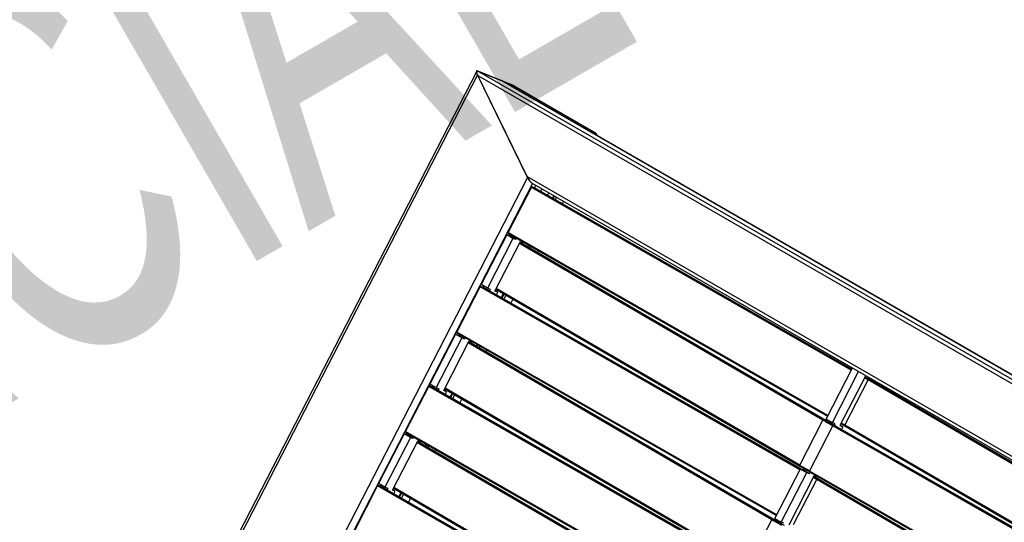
# Model space of a CAD drawing. Header units: millimetres. Extents: x 15 to 4185, y 60 to 2955.
# Tile 10 of 13: x 1928 to 2489, y 1252 to 1539. Entities that reach past the tile are written whole.
import ezdxf

# ---------------------------------------------------------------- set-up
doc = ezdxf.new("R2010")
doc.units = ezdxf.units.MM
doc.header["$LTSCALE"] = 10
doc.layers.add('FORMAT', color=7, linetype='Continuous')
doc.styles.add('SLDTEXTSTYLE0', font='TXT', dxfattribs={"width": 0.605})

msp = doc.modelspace()

# ---------------------------------------------------------------- linework, layer by layer
at = {"color": 7, "linetype": 'Continuous', "lineweight": 25}
for p, q in [((2187.943295, 1508.863905), (1829.675071, 812.650037)), ((2188.506037, 1507.195408), (1831.259867, 812.967672)), ((2188.247303, 1509.509952), (2654.937778, 1240.095275)), ((2188.247303, 1509.509952), (2202.287424, 1503.90917)), ((2217.065906, 1448.627431), (2188.506037, 1507.195408)), ((2188.729161, 1506.737845), (2650.469889, 1240.180597)), ((2216.842782, 1449.084993), (2188.729161, 1506.737845)), ((2188.787307, 1509.294538), (2201.74742, 1504.124585)), ((2202.287424, 1503.90917), (2668.9779, 1234.494493)), ((2669.056186, 1234.457349), (2202.382963, 1503.862066)), ((2208.929718, 1501.022042), (2204.609681, 1502.74536)), ((2204.781647, 1502.661933), (2251.450695, 1475.720465)), ((2209.101685, 1500.938615), (2204.781647, 1502.661933)), ((2208.929718, 1501.022042), (2209.101685, 1500.938615)), ((2209.101685, 1500.938615), (2255.770732, 1473.997147)), ((2251.450695, 1475.720465), (2255.770732, 1473.997147)), ((2217.065906, 1448.627431), (1893.209666, 819.28553)), ((2216.842782, 1449.084993), (2589.488056, 1233.961456)), ((2219.983255, 1445.155345), (1897.733577, 818.935435)), ((2206.000538, 1417.135072), (2219.239124, 1442.861291)), ((2401.609546, 1338.52873), (2219.239124, 1442.861291)), ((2219.38912, 1445.498332), (2587.101899, 1233.222263)), ((2219.708806, 1443.213485), (2220.191667, 1443.030762)), ((2401.856387, 1339.00841), (2219.708806, 1443.213485)), ((2401.930744, 1339.152906), (2220.731672, 1442.815347)), ((2221.739519, 1444.141475), (2220.971364, 1442.648739)), ((2225.275053, 1442.100455), (2224.514202, 1440.621912)), ((2228.536812, 1438.320611), (2229.28937, 1439.783039)), ((2232.026207, 1438.203097), (2231.279303, 1436.751655)), ((2231.760153, 1436.476565), (2232.506066, 1437.92608)), ((2233.531576, 1437.334066), (2232.787781, 1435.888668)), ((2237.545893, 1435.01665), (2236.810391, 1433.587367)), ((2205.230069, 1415.853442), (2190.621974, 1387.46589)), ((2208.765602, 1413.812422), (2205.230069, 1415.853442)), ((2206.850083, 1415.207198), (2205.230069, 1415.853442)), ((2205.936025, 1416.674084), (2388.173019, 1312.417856)), ((2388.370961, 1312.802511), (2206.000538, 1417.135072)), ((2207.22536, 1415.936466), (2206.850083, 1415.207198)), ((2210.385617, 1413.166178), (2206.850083, 1415.207198)), ((2208.765602, 1413.812422), (2194.157508, 1385.424869)), ((2198.477545, 1383.701552), (2213.08564, 1412.089104)), ((2210.385617, 1413.166178), (2208.765602, 1413.812422)), ((2210.768198, 1413.909639), (2210.385617, 1413.166178)), ((2385.503233, 1310.052546), (2212.471785, 1410.896215)), ((2386.028393, 1310.372712), (2212.719692, 1411.377966)), ((2387.216031, 1309.879156), (2212.798314, 1411.530751)), ((2213.08564, 1412.089104), (2214.705654, 1411.44286)), ((2214.705654, 1411.44286), (2214.790808, 1411.608338)), ((2217.533299, 1410.039382), (2217.019807, 1409.041526)), ((2217.498618, 1408.762472), (2218.014149, 1409.764292)), ((2219.041777, 1409.176395), (2218.521887, 1408.166105)), ((2223.064387, 1406.875094), (2222.527436, 1405.831649)), ((2194.157508, 1385.424869), (2190.621974, 1387.46589)), ((2192.127343, 1386.596859), (2191.755175, 1385.873634)), ((2176.784349, 1360.359966), (2190.022935, 1386.086186)), ((2372.393357, 1281.753625), (2190.022935, 1386.086186)), ((2190.492617, 1386.43838), (2190.975478, 1386.255656)), ((2372.640198, 1282.233305), (2190.492617, 1386.43838)), ((2372.884758, 1282.280429), (2191.515483, 1386.040242)), ((2372.714518, 1282.34834), (2191.60464, 1385.959754)), ((2194.157508, 1385.424869), (2195.777522, 1384.778625)), ((2195.777522, 1384.778625), (2195.298013, 1383.846807)), ((2200.097559, 1383.055308), (2198.477545, 1383.701552)), ((2200.097559, 1383.055308), (2198.59219, 1383.924339)), ((2199.03605, 1384.786881), (2372.232976, 1283.84677)), ((2372.264647, 1284.326326), (2199.233199, 1385.169995)), ((2199.320623, 1381.545506), (2200.097559, 1383.055308)), ((2203.26899, 1382.319901), (2202.063113, 1379.97655)), ((2202.543964, 1379.70146), (2203.747801, 1382.040847)), ((2204.771071, 1381.44448), (2203.571592, 1379.113563)), ((2208.77662, 1379.110024), (2207.594202, 1376.812262)), ((2176.013879, 1359.078337), (2161.405785, 1330.690784)), ((2179.549413, 1357.037317), (2176.013879, 1359.078337)), ((2177.633893, 1358.432093), (2176.013879, 1359.078337)), ((2176.719836, 1359.898979), (2358.95683, 1255.642751)), ((2359.154772, 1256.027406), (2176.784349, 1360.359966)), ((2178.009171, 1359.161361), (2177.633893, 1358.432093)), ((2179.549413, 1357.037317), (2164.941319, 1328.649764)), ((2169.261356, 1326.926447), (2183.869451, 1355.313999)), ((2181.169427, 1356.391073), (2177.633893, 1358.432093)), ((2181.169427, 1356.391073), (2179.549413, 1357.037317)), ((2181.552009, 1357.134534), (2181.169427, 1356.391073)), ((2356.287043, 1253.277441), (2183.255596, 1354.12111)), ((2356.812204, 1253.597607), (2183.503503, 1354.602861)), ((2357.999842, 1253.104051), (2183.582125, 1354.755646)), ((2183.869451, 1355.313999), (2185.489465, 1354.667755)), ((2185.489465, 1354.667755), (2185.574619, 1354.833233)), ((2188.317109, 1353.264277), (2187.803617, 1352.266421)), ((2188.282429, 1351.987367), (2188.79796, 1352.989187)), ((2189.825588, 1352.40129), (2189.305698, 1351.391)), ((2193.848198, 1350.099989), (2193.311247, 1349.056544)), ((2387.310065, 1310.740898), (2402.314146, 1339.897962)), ((2390.845599, 1308.699877), (2405.84968, 1337.856942)), ((2164.941319, 1328.649764), (2161.405785, 1330.690784)), ((2409.863997, 1335.539526), (2395.165636, 1306.97656)), ((2397.971756, 1307.281127), (2411.210342, 1333.007347)), ((2586.119777, 1231.069176), (2411.210342, 1333.007347)), ((2411.708596, 1333.343195), (2412.788605, 1332.912366)), ((2586.367684, 1231.550928), (2411.708596, 1333.343195)), ((2586.446306, 1231.703712), (2412.788605, 1332.912366)), ((2147.56816, 1303.584861), (2160.806746, 1329.311081)), ((2343.177168, 1224.97852), (2160.806746, 1329.311081)), ((2161.276428, 1329.663275), (2161.759289, 1329.480551)), ((2343.424009, 1225.4582), (2161.276428, 1329.663275)), ((2343.668569, 1225.505324), (2162.299294, 1329.265137)), ((2162.911154, 1329.821753), (2162.538986, 1329.098529)), ((2164.941319, 1328.649764), (2166.561333, 1328.00352)), ((2166.561333, 1328.00352), (2166.081824, 1327.071702)), ((2170.88137, 1326.280202), (2169.261356, 1326.926447)), ((2170.88137, 1326.280202), (2169.376001, 1327.149233)), ((2169.819861, 1328.011776), (2343.016786, 1227.071665)), ((2343.048458, 1227.551221), (2170.01701, 1328.39489)), ((2170.104434, 1324.770401), (2170.88137, 1326.280202)), ((2174.052801, 1325.544796), (2172.846924, 1323.201445)), ((2173.327775, 1322.926355), (2174.531612, 1325.265742)), ((2175.554882, 1324.669375), (2174.355403, 1322.338457)), ((2179.56043, 1322.334919), (2178.378013, 1320.037157)), ((2372.264647, 1284.326326), (2385.503233, 1310.052546)), ((2386.028393, 1310.372712), (2387.216031, 1309.879156)), ((2387.216031, 1309.879156), (2387.263404, 1309.851552)), ((2387.310065, 1310.740898), (2390.845599, 1308.699877)), ((2388.449975, 1309.16168), (2388.815434, 1309.871867)), ((2392.465613, 1308.053633), (2390.845599, 1308.699877)), ((2391.986338, 1307.12227), (2392.465613, 1308.053633)), ((2147.503646, 1303.123874), (2329.740641, 1198.867646)), ((2329.938582, 1199.252301), (2147.56816, 1303.584861)), ((2148.792982, 1302.386256), (2148.417704, 1301.656988)), ((2377.897545, 1281.074078), (2391.13613, 1306.800298)), ((2569.069787, 1205.005973), (2391.13613, 1306.800298)), ((2391.634384, 1307.136146), (2392.714394, 1306.705316)), ((2569.316628, 1205.485652), (2391.634384, 1307.136146)), ((2569.403475, 1205.623002), (2392.714394, 1306.705316)), ((2395.165636, 1306.97656), (2396.78565, 1306.330316)), ((2395.280281, 1307.199347), (2396.78565, 1306.330316)), ((2396.78565, 1306.330316), (2395.997052, 1304.797853)), ((2397.924026, 1306.810931), (2572.684042, 1204.959842)), ((2572.881191, 1205.342957), (2397.971756, 1307.281127)), ((2146.79769, 1302.303232), (2132.189596, 1273.915679)), ((2150.333224, 1300.262212), (2135.725129, 1271.874659)), ((2140.045167, 1270.151342), (2154.653262, 1298.538894)), ((2150.333224, 1300.262212), (2146.79769, 1302.303232)), ((2148.417704, 1301.656988), (2146.79769, 1302.303232)), ((2151.953238, 1299.615968), (2148.417704, 1301.656988)), ((2151.953238, 1299.615968), (2150.333224, 1300.262212)), ((2152.33582, 1300.359429), (2151.953238, 1299.615968)), ((2327.070854, 1196.502335), (2154.039407, 1297.346005)), ((2327.596015, 1196.822502), (2154.287314, 1297.827756)), ((2328.783653, 1196.328946), (2154.365936, 1297.980541)), ((2154.653262, 1298.538894), (2156.273276, 1297.89265)), ((2156.273276, 1297.89265), (2156.35843, 1298.058128)), ((2159.10092, 1296.489172), (2158.587428, 1295.491316)), ((2159.066239, 1295.212262), (2159.581771, 1296.214082)), ((2160.609399, 1295.626184), (2160.089509, 1294.615895)), ((2164.632009, 1293.324884), (2164.095058, 1292.281439)), ((2358.093876, 1253.965793), (2372.70197, 1282.353345)), ((2361.629409, 1251.924772), (2376.237504, 1280.312325)), ((2372.70197, 1282.353345), (2376.237504, 1280.312325)), ((2372.70197, 1282.353345), (2374.321984, 1281.707101)), ((2374.321984, 1281.707101), (2374.67777, 1282.39849)), ((2374.321984, 1281.707101), (2377.857518, 1279.666081)), ((2376.237504, 1280.312325), (2377.857518, 1279.666081)), ((2377.850139, 1280.603303), (2555.63326, 1178.895098)), ((2377.857518, 1279.666081), (2378.228438, 1280.386881)), ((2555.831201, 1179.279753), (2377.897545, 1281.074078)), ((2380.557541, 1278.589007), (2365.949447, 1250.201455)), ((2368.755567, 1250.506022), (2381.994153, 1276.232242)), ((2382.177555, 1277.942763), (2380.557541, 1278.589007)), ((2556.903588, 1174.294071), (2381.994153, 1276.232242)), ((2382.251048, 1278.08558), (2382.177555, 1277.942763)), ((2382.492407, 1276.56809), (2383.572416, 1276.13726)), ((2557.151495, 1174.775823), (2382.492407, 1276.56809)), ((2557.230117, 1174.928607), (2383.572416, 1276.13726)), ((2118.351971, 1246.809756), (2131.590557, 1272.535976)), ((2313.960979, 1168.203415), (2131.590557, 1272.535976)), ((2132.060239, 1272.88817), (2132.5431, 1272.705446)), ((2314.20782, 1168.683095), (2132.060239, 1272.88817)), ((2135.725129, 1271.874659), (2132.189596, 1273.915679)), ((2314.45238, 1168.730218), (2133.083104, 1272.490032)), ((2314.28214, 1168.798129), (2133.172261, 1272.409544)), ((2133.694965, 1273.046648), (2133.322797, 1272.323424)), ((2135.725129, 1271.874659), (2137.345144, 1271.228415)), ((2137.345144, 1271.228415), (2136.865634, 1270.296597)), ((2141.665181, 1269.505097), (2140.045167, 1270.151342)), ((2141.665181, 1269.505097), (2140.159812, 1270.374128)), ((2140.603672, 1271.236671), (2313.800597, 1170.29656)), ((2313.832268, 1170.776116), (2140.800821, 1271.619785)), ((2140.888244, 1267.995296), (2141.665181, 1269.505097)), ((2144.836612, 1268.76969), (2143.630735, 1266.42634)), ((2144.111586, 1266.15125), (2145.315423, 1268.490637)), ((2146.338692, 1267.89427), (2145.139214, 1265.563352)), ((2150.344241, 1265.559814), (2149.161824, 1263.262052)), ((2343.048458, 1227.551221), (2356.287043, 1253.277441)), ((2356.812204, 1253.597607), (2357.999842, 1253.104051)), ((2357.999842, 1253.104051), (2358.047215, 1253.076447)), ((2358.093876, 1253.965793), (2361.629409, 1251.924772)), ((2359.233786, 1252.386575), (2359.599245, 1253.096762)), ((2363.249423, 1251.278528), (2361.629409, 1251.924772))]:
    msp.add_line(p, q, dxfattribs=at)
at = {"color": 7, "linetype": 'Continuous', "lineweight": 25, "flags": 128}
for points in [[(2219.239124, 1442.861291), (2219.288293, 1442.946069), (2219.34485, 1443.024078), (2219.406622, 1443.09232), (2219.471236, 1443.148173), (2219.536207, 1443.18949), (2219.59904, 1443.214684), (2219.65732, 1443.222786), (2219.708806, 1443.213485)], [(2190.022935, 1386.086186), (2190.072104, 1386.170964), (2190.128661, 1386.248973), (2190.190433, 1386.317215), (2190.255047, 1386.373068), (2190.320018, 1386.414385), (2190.382851, 1386.439579), (2190.44113, 1386.447681), (2190.492617, 1386.43838)], [(2411.210342, 1333.007347), (2410.545219, 1333.39457), (2409.87477, 1333.783954), (2409.199059, 1334.17546), (2409.170547, 1334.19196)], [(2411.708596, 1333.343195), (2411.039989, 1333.732427), (2410.36603, 1334.12383), (2409.686784, 1334.517366), (2409.418003, 1334.672835)], [(2412.788605, 1332.912366), (2412.106062, 1333.309633), (2411.418065, 1333.709113), (2410.724679, 1334.110765), (2410.025972, 1334.514552), (2409.494332, 1334.821165)], [(2160.806746, 1329.311081), (2160.855914, 1329.395859), (2160.912472, 1329.473868), (2160.974244, 1329.54211), (2161.038857, 1329.597963), (2161.103829, 1329.63928), (2161.166662, 1329.664474), (2161.224941, 1329.672576), (2161.276428, 1329.663275)], [(2391.13613, 1306.800298), (2390.413756, 1307.214074), (2389.696462, 1307.625859), (2388.984318, 1308.035613), (2388.277393, 1308.443297), (2387.575754, 1308.848871), (2386.87947, 1309.252296), (2386.188607, 1309.653534), (2385.503233, 1310.052546)], [(2391.634384, 1307.136146), (2390.915468, 1307.547923), (2390.201605, 1307.95772), (2389.492866, 1308.365497), (2388.789319, 1308.771215), (2388.091031, 1309.174834), (2387.39807, 1309.576316), (2386.710502, 1309.975621), (2386.028393, 1310.372712)], [(2392.714394, 1306.705316), (2392.009309, 1307.1091), (2391.309173, 1307.510945), (2390.614053, 1307.910813), (2389.924017, 1308.308666), (2389.239132, 1308.704464), (2388.559462, 1309.098171), (2387.885073, 1309.489747), (2387.216031, 1309.879156)], [(2398.013507, 1306.729864), (2397.3449, 1307.119096), (2396.670941, 1307.510499), (2395.991695, 1307.904035), (2395.722914, 1308.059505)], [(2397.971756, 1307.281127), (2397.306633, 1307.66835), (2396.636184, 1308.057734), (2395.960473, 1308.449241), (2395.931961, 1308.465741)], [(2377.897545, 1281.074078), (2377.17517, 1281.487854), (2376.457876, 1281.899639), (2375.745732, 1282.309393), (2375.038807, 1282.717077), (2374.337169, 1283.122651), (2373.640884, 1283.526077), (2372.950022, 1283.927315), (2372.264647, 1284.326326)], [(2377.939295, 1280.522815), (2377.220379, 1280.934593), (2376.506517, 1281.34439), (2375.797778, 1281.752167), (2375.09423, 1282.157884), (2374.395942, 1282.561503), (2373.702981, 1282.962985), (2373.015413, 1283.362291), (2372.333305, 1283.759382)], [(2381.994153, 1276.232242), (2381.32903, 1276.619465), (2380.65858, 1277.008849), (2379.98287, 1277.400355), (2379.954358, 1277.416855)], [(2382.492407, 1276.56809), (2381.823799, 1276.957322), (2381.149841, 1277.348725), (2380.470595, 1277.742261), (2380.201814, 1277.89773)], [(2383.572416, 1276.13726), (2382.889873, 1276.534528), (2382.201876, 1276.934008), (2381.50849, 1277.33566), (2380.809783, 1277.739446), (2380.278143, 1278.04606)], [(2131.590557, 1272.535976), (2131.639725, 1272.620754), (2131.696282, 1272.698763), (2131.758055, 1272.767005), (2131.822668, 1272.822858), (2131.88764, 1272.864175), (2131.950473, 1272.889369), (2132.008752, 1272.897471), (2132.060239, 1272.88817)], [(2361.919941, 1250.025192), (2361.197567, 1250.438969), (2360.480273, 1250.850754), (2359.768129, 1251.260508), (2359.061204, 1251.668192), (2358.359565, 1252.073766), (2357.663281, 1252.477191), (2356.972418, 1252.878429), (2356.287043, 1253.277441)], [(2362.418195, 1250.361041), (2361.699278, 1250.772818), (2360.985416, 1251.182615), (2360.276677, 1251.590392), (2359.57313, 1251.99611), (2358.874842, 1252.399729), (2358.18188, 1252.801211), (2357.494312, 1253.200516), (2356.812204, 1253.597607)], [(2363.498204, 1249.930211), (2362.793119, 1250.333995), (2362.092984, 1250.73584), (2361.397864, 1251.135708), (2360.707828, 1251.533561), (2360.022942, 1251.929359), (2359.343272, 1252.323066), (2358.668884, 1252.714642), (2357.999842, 1253.104051)]]:
    msp.add_lwpolyline(points, dxfattribs=at)
at = {"color": 7, "linetype": 'Continuous', "lineweight": 25}
for centre, radius, start, end in [((2204.111481, 1501.494736), 1.345908, 60.13697675, 88.21343548), ((2250.713402, 1474.470714), 1.451027, 32.8480516, 59.4614479), ((2254.861812, 1472.587778), 1.677039, 0.36830138, 57.18151857), ((2206.472746, 1416.833969), 0.560038, 147.47642608, 196.58330703), ((2177.256556, 1360.058864), 0.560038, 147.47642608, 196.58330703), ((2411.675002, 1332.855512), 0.488838, 86.0594675, 161.90443981), ((2385.9597, 1309.894601), 0.483021, 81.82385326, 160.91363414), ((2148.040367, 1303.283759), 0.560038, 147.47642608, 196.58330703), ((2391.600791, 1306.648463), 0.488838, 86.0594675, 161.90443981), ((2398.419479, 1306.998149), 0.529653, 147.70554839, 200.69506777), ((2398.084339, 1306.897969), 0.182418, 208.48346589, 247.1514399), ((2372.697096, 1284.056935), 0.509494, 148.07949666, 204.35639057), ((2372.419334, 1283.959438), 0.21777, 211.14262461, 246.73115685), ((2378.344655, 1280.791289), 0.529035, 147.68739346, 200.81892901), ((2378.010036, 1280.690797), 0.182269, 208.70202383, 247.16312574), ((2382.458813, 1276.080407), 0.488838, 86.0594675, 161.90443981), ((2356.743511, 1253.119496), 0.483021, 81.82385326, 160.91363414)]:
    msp.add_arc(centre, radius, start, end, dxfattribs=at)
for centre, major_axis, ratio, start_param, end_param in [((2189.809171, 1506.307016), (-1.779049, 3.210774), 0.2067897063, 6.0353950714, 7.6061913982), ((2190.126051, 1506.549164), (-1.909118, 2.753854), 0.3190459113, 0.1683046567, 1.1219359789), ((2217.922791, 1448.654164), (-1.779049, 3.210774), 0.2067897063, 1.323006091, 2.8938024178), ((2218.68592, 1447.981187), (-1.909118, 2.753854), 0.3190459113, 1.1219359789, 1.5374288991)]:
    msp.add_ellipse(centre, major_axis=major_axis, ratio=ratio, start_param=start_param, end_param=end_param, dxfattribs=at)

# ---------------------------------------------------------------- texts
at = {"layer": 'FORMAT', "insert": (1104.180178, 1107.124571), "char_height": 224.8958333, "attachment_point": 1, "rotation": 30, "style": 'SLDTEXTSTYLE0'}
msp.add_mtext('COMMERCIAL', dxfattribs=at)

doc.saveas('drawing.dxf')
